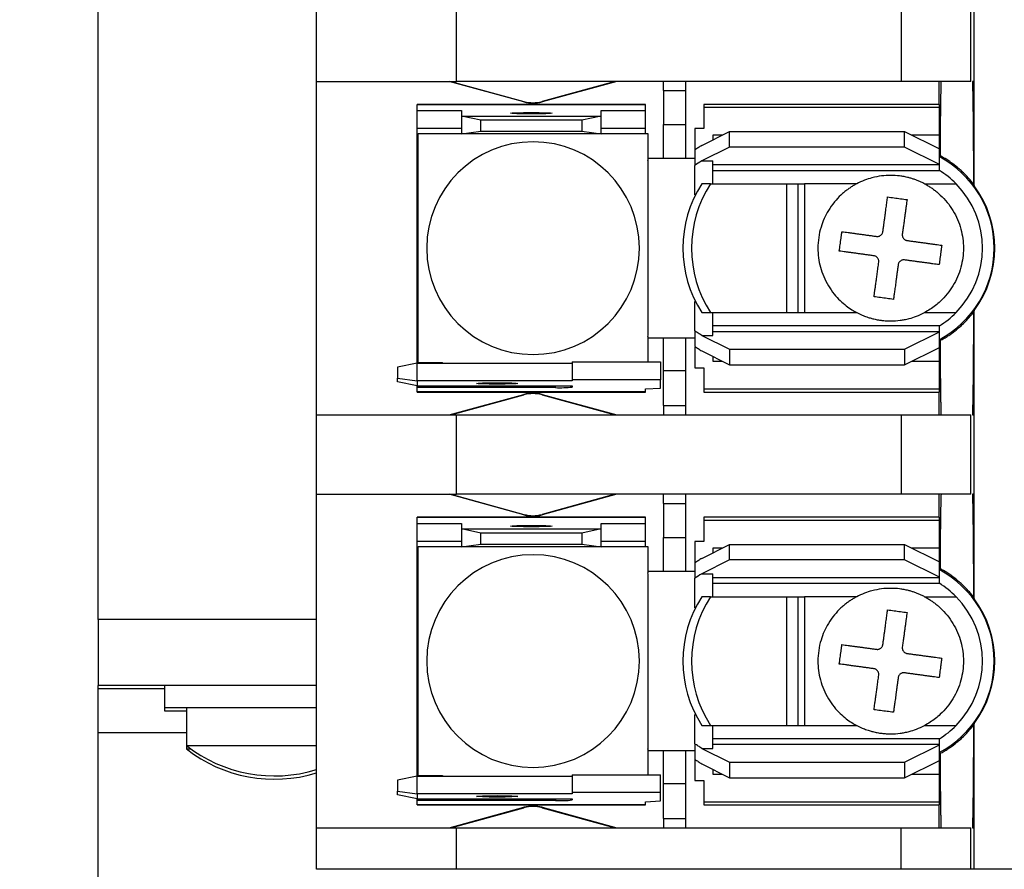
# Model space of a CAD drawing. Header units: millimetres. Extents: x 19 to 819, y 19 to 629.
# Tile 4 of 15: x 163 to 208, y 467 to 506. Entities that reach past the tile are written whole.
import ezdxf

# ---------------------------------------------------------------- set-up
doc = ezdxf.new("R2010")
doc.units = ezdxf.units.MM
doc.header["$LTSCALE"] = 3
doc.linetypes.add('SLD-Solid', pattern=[0])
doc.styles.add('SLDTEXTSTYLE0', font='VERDANA.TTF')
doc.dimstyles.new('SLDDIMSTYLE1', dxfattribs={"dimtxt": 6.474023, "dimasz": 9.906, "dimexe": 0, "dimexo": 0.0625, "dimgap": 1.618506, "dimtad": 0, "dimtih": 1, "dimtoh": 1, "dimrnd": 1e-09, "dimzin": 12, "dimdsep": 46, "dimtxsty": 'SLDTEXTSTYLE0', "dimsah": 1, "dimcen": 0.09, "dimadec": 0, "dimazin": 3, "dimtfac": 1, "dimtofl": 0, "dimtmove": 0, "dimatfit": 3, "dimfxl": 0, "dimfrac": 2, "dimtolj": 1, "dimtzin": 12, "dimarcsym": 0})

# ---------------------------------------------------------------- blocks, each defined once
blk = doc.blocks.new('_D_7')
at = {"color": 7, "linetype": 'SLD-Solid', "lineweight": 0}
for p, q in [((167.297, 533.288), (127.087, 533.288)), ((136.612, 533.288), (136.612, 506.973)), ((126.993, 495.234), (124.819, 495.234)), ((124.819, 495.234), (124.819, 484.945)), ((146.231, 495.234), (148.405, 495.234)), ((148.405, 495.234), (148.405, 484.945)), ((124.819, 484.945), (126.993, 484.945)), ((148.405, 484.945), (146.231, 484.945)), ((136.612, 457.088), (136.612, 483.496)), ((167.297, 457.088), (127.087, 457.088))]:
    blk.add_line(p, q, dxfattribs=at)
at = {"color": 7, "linetype": 'SLD-Solid', "lineweight": 18}
for points in [[(136.612, 533.288), (135.088, 523.382), (138.136, 523.382)], [(136.612, 457.088), (138.136, 466.994), (135.088, 466.994)]]:
    blk.add_solid(points, dxfattribs=at)
at = {"color": 7, "linetype": 'SLD-Solid', "lineweight": 18, "char_height": 6.35, "attachment_point": 1, "style": 'SLDTEXTSTYLE0'}
for s, insert in [('76.2', (126.993, 504.749)), ('3.00', (126.993, 493.01))]:
    blk.add_mtext(s, dxfattribs=dict(at, insert=insert))

msp = doc.modelspace()

# ---------------------------------------------------------------- linework, layer by layer
for p, q in [((166.612, 478.338), (166.612, 512.038)), ((176.512, 502.757), (176.512, 506.358)), ((182.862, 502.757), (182.862, 506.358)), ((203.043, 506.358), (203.043, 502.757)), ((206.218, 502.757), (206.218, 506.358)), ((206.357, 502.757), (206.357, 506.358)), ((176.512, 502.757), (182.862, 502.757)), ((176.512, 487.618), (176.512, 502.757)), ((185.924, 501.823), (182.532, 502.757)), ((182.615, 502.757), (185.929, 501.844)), ((203.043, 502.757), (182.862, 502.757)), ((190.068, 502.757), (186.754, 501.844)), ((190.152, 502.757), (186.76, 501.823)), ((192.26, 502.346), (192.26, 502.757)), ((193.276, 502.346), (193.276, 502.757)), ((206.218, 502.757), (203.043, 502.757)), ((204.769, 501.715), (204.769, 502.757)), ((206.357, 502.757), (206.281, 502.756)), ((206.281, 502.757), (206.281, 502.756)), ((206.357, 498.019), (206.357, 502.757)), ((192.26, 502.346), (193.276, 502.346)), ((192.26, 502.346), (192.26, 500.793)), ((193.276, 500.793), (193.276, 502.346)), ((185.924, 501.823), (185.929, 501.844)), ((186.754, 501.844), (186.76, 501.823)), ((191.447, 501.715), (181.084, 501.715)), ((181.084, 501.715), (181.084, 501.714)), ((181.084, 501.432), (181.084, 501.714)), ((181.084, 501.714), (191.447, 501.714)), ((181.084, 501.432), (183.09, 501.432)), ((181.084, 500.619), (181.084, 501.432)), ((183.09, 501.432), (183.09, 501.186)), ((189.44, 501.432), (191.447, 501.432)), ((189.44, 501.186), (189.44, 501.432)), ((191.447, 501.714), (191.447, 501.715)), ((191.447, 501.432), (191.447, 501.714)), ((191.447, 500.619), (191.447, 501.432)), ((204.782, 501.715), (194.089, 501.715)), ((194.089, 501.715), (194.089, 501.583)), ((194.089, 501.583), (194.089, 500.612)), ((194.089, 501.583), (204.782, 501.583)), ((204.782, 501.583), (204.782, 501.715)), ((204.782, 500.318), (204.782, 501.583)), ((183.09, 501.186), (183.09, 500.374)), ((183.979, 500.998), (183.09, 501.186)), ((183.09, 501.186), (189.44, 501.186)), ((183.979, 500.499), (183.979, 500.998)), ((188.551, 500.998), (183.979, 500.998)), ((189.44, 501.186), (188.551, 500.998)), ((188.551, 500.998), (188.551, 500.499)), ((189.44, 500.374), (189.44, 501.186)), ((183.09, 500.619), (181.084, 500.619)), ((181.084, 499.76), (181.084, 500.619)), ((183.09, 500.374), (183.979, 500.499)), ((183.979, 500.499), (188.551, 500.499)), ((188.551, 500.499), (189.44, 500.374)), ((191.447, 500.619), (189.44, 500.619)), ((191.447, 500.396), (191.447, 500.619)), ((192.26, 500.793), (193.276, 500.793)), ((192.26, 499.252), (192.26, 500.793)), ((193.276, 499.252), (193.276, 500.793)), ((194.089, 500.612), (193.682, 500.612)), ((193.682, 500.612), (193.682, 499.642)), ((193.997, 499.851), (195.257, 500.481)), ((195.257, 499.777), (195.257, 500.481)), ((195.257, 500.481), (203.207, 500.481)), ((203.207, 499.777), (203.207, 500.481)), ((203.207, 500.481), (204.782, 499.693)), ((181.123, 500.396), (183.09, 500.396)), ((181.123, 489.979), (181.123, 500.396)), ((189.44, 500.374), (183.09, 500.374)), ((189.44, 500.396), (191.56, 500.396)), ((191.56, 500.396), (191.56, 499.189)), ((194.932, 500.318), (194.495, 500.318)), ((194.495, 500.318), (194.495, 500.1)), ((204.782, 500.318), (203.532, 500.318)), ((204.782, 499.693), (204.782, 500.318)), ((181.084, 490.616), (181.084, 499.76)), ((193.682, 499.642), (193.682, 498.945)), ((195.257, 499.777), (193.997, 499.147)), ((203.207, 499.777), (195.257, 499.777)), ((204.782, 498.99), (203.207, 499.777)), ((204.782, 498.99), (204.782, 499.693)), ((192.26, 499.252), (191.56, 499.252)), ((191.561, 499.137), (191.56, 499.189)), ((191.561, 491.238), (191.561, 499.137)), ((193.276, 499.252), (192.26, 499.252)), ((193.682, 499.252), (193.276, 499.252)), ((193.997, 499.147), (194.495, 499.147)), ((194.495, 498.109), (194.495, 499.147)), ((193.682, 497.606), (193.682, 498.945)), ((204.782, 498.963), (194.495, 498.963)), ((194.495, 498.718), (204.782, 498.718)), ((204.782, 498.963), (204.782, 498.99)), ((204.782, 498.718), (204.782, 498.963)), ((194.396, 498.109), (194.001, 498.109)), ((194.396, 498.109), (197.846, 498.109)), ((197.846, 498.109), (197.846, 492.267)), ((197.846, 498.109), (198.381, 498.109)), ((198.381, 492.267), (198.381, 498.109)), ((198.381, 498.109), (198.661, 498.109)), ((198.661, 498.109), (198.661, 492.267)), ((201.032, 498.109), (198.661, 498.109)), ((204.112, 498.109), (205.542, 498.109)), ((206.331, 498.095), (206.357, 498.019)), ((193.682, 491.43), (193.682, 492.769)), ((194.001, 492.267), (194.396, 492.267)), ((194.396, 492.267), (197.846, 492.267)), ((194.495, 491.228), (194.495, 492.267)), ((197.846, 492.267), (198.381, 492.267)), ((198.381, 492.267), (198.661, 492.267)), ((198.661, 492.267), (201.032, 492.267)), ((204.112, 492.267), (205.542, 492.267)), ((206.357, 492.356), (206.331, 492.28)), ((206.357, 487.618), (206.357, 492.356)), ((204.782, 491.657), (194.495, 491.657)), ((204.782, 491.412), (204.782, 491.657)), ((191.56, 491.186), (191.561, 491.238)), ((191.56, 491.186), (191.56, 490.032)), ((191.56, 491.124), (192.26, 491.124)), ((192.26, 491.124), (193.276, 491.124)), ((192.26, 489.616), (192.26, 491.124)), ((193.276, 489.616), (193.276, 491.124)), ((193.276, 491.124), (193.682, 491.124)), ((193.682, 491.43), (193.682, 490.733)), ((193.997, 491.228), (195.257, 490.598)), ((193.997, 491.228), (194.495, 491.228)), ((194.495, 491.412), (204.782, 491.412)), ((203.207, 490.598), (204.782, 491.385)), ((204.782, 491.385), (204.782, 491.412)), ((204.782, 490.682), (204.782, 491.385)), ((193.682, 490.701), (193.682, 489.763)), ((203.207, 489.894), (204.782, 490.682)), ((204.782, 490.057), (204.782, 490.682)), ((181.084, 490.616), (181.123, 490.616)), ((181.084, 489.972), (181.084, 490.616)), ((193.997, 490.524), (195.257, 489.894)), ((194.495, 490.275), (194.495, 490.057)), ((195.257, 490.598), (195.257, 489.894)), ((195.257, 490.598), (203.207, 490.598)), ((203.207, 490.598), (203.207, 489.894)), ((181.084, 489.972), (180.195, 489.785)), ((180.195, 489.785), (180.195, 489.286)), ((181.084, 489.16), (181.084, 489.972)), ((181.084, 489.972), (188.12, 489.972)), ((182.227, 489.979), (181.123, 489.979)), ((188.12, 490.032), (192.133, 490.032)), ((188.12, 490.032), (188.12, 489.22)), ((192.133, 490.032), (192.133, 489.22)), ((193.682, 489.763), (194.089, 489.763)), ((194.089, 489.763), (194.089, 488.792)), ((194.495, 490.057), (194.932, 490.057)), ((195.257, 489.894), (203.207, 489.894)), ((203.532, 490.057), (204.782, 490.057)), ((204.782, 488.792), (204.782, 490.057)), ((193.276, 489.616), (192.26, 489.616)), ((192.26, 488.049), (192.26, 489.616)), ((193.276, 488.049), (193.276, 489.616)), ((180.195, 489.286), (181.084, 489.16)), ((180.195, 489.126), (180.195, 489.286)), ((181.084, 488.938), (180.195, 489.126)), ((181.084, 489.16), (181.084, 488.938)), ((188.12, 489.16), (181.084, 489.16)), ((181.084, 488.938), (188.12, 488.938)), ((181.084, 488.859), (181.084, 488.938)), ((181.084, 488.661), (181.084, 488.859)), ((187.358, 488.859), (181.084, 488.859)), ((187.358, 488.859), (187.358, 488.938)), ((192.133, 489.22), (188.12, 489.22)), ((188.12, 489.22), (188.12, 489.16)), ((188.12, 488.938), (188.12, 488.885)), ((192.133, 488.839), (192.133, 489.22)), ((191.447, 488.661), (181.084, 488.661)), ((181.084, 488.66), (181.084, 488.661)), ((181.084, 488.66), (191.447, 488.66)), ((182.532, 487.618), (185.924, 488.552)), ((182.615, 487.618), (185.929, 488.531)), ((185.929, 488.531), (185.924, 488.552)), ((186.76, 488.552), (186.754, 488.531)), ((186.754, 488.531), (190.068, 487.618)), ((186.76, 488.552), (190.152, 487.618)), ((191.447, 488.797), (192.133, 488.839)), ((191.447, 488.661), (191.447, 488.797)), ((191.447, 488.66), (191.447, 488.661)), ((204.782, 488.792), (194.089, 488.792)), ((194.089, 488.792), (194.089, 488.66)), ((194.089, 488.66), (204.782, 488.66)), ((204.769, 487.618), (204.769, 488.66)), ((204.782, 488.66), (204.782, 488.792)), ((192.26, 488.049), (193.276, 488.049)), ((192.26, 488.049), (192.26, 487.618)), ((193.276, 487.618), (193.276, 488.049)), ((176.512, 484.017), (176.512, 487.618)), ((176.512, 487.618), (182.862, 487.618)), ((182.862, 484.017), (182.862, 487.618)), ((182.862, 487.618), (203.043, 487.618)), ((203.043, 487.618), (203.043, 484.017)), ((203.043, 487.618), (206.218, 487.618)), ((206.218, 484.017), (206.218, 487.618)), ((206.281, 487.619), (206.357, 487.618)), ((206.357, 484.017), (206.357, 487.618)), ((176.512, 484.017), (182.862, 484.017)), ((176.512, 468.878), (176.512, 484.017)), ((185.924, 483.083), (182.532, 484.017)), ((182.615, 484.017), (185.929, 483.104)), ((203.043, 484.017), (182.862, 484.017)), ((190.068, 484.017), (186.754, 483.104)), ((190.152, 484.017), (186.76, 483.083)), ((192.26, 483.606), (192.26, 484.017)), ((193.276, 483.606), (193.276, 484.017)), ((206.218, 484.017), (203.043, 484.017)), ((204.769, 482.975), (204.769, 484.017)), ((206.357, 484.017), (206.281, 484.017)), ((206.281, 484.017), (206.281, 484.017)), ((206.357, 479.279), (206.357, 484.017)), ((192.26, 483.606), (193.276, 483.606)), ((192.26, 483.606), (192.26, 482.053)), ((193.276, 482.053), (193.276, 483.606)), ((185.924, 483.083), (185.929, 483.104)), ((186.754, 483.104), (186.76, 483.083)), ((191.447, 482.975), (181.084, 482.975)), ((181.084, 482.975), (181.084, 482.974)), ((181.084, 482.692), (181.084, 482.974)), ((181.084, 482.974), (191.447, 482.974)), ((181.084, 482.692), (183.09, 482.692)), ((181.084, 481.879), (181.084, 482.692)), ((183.09, 482.692), (183.09, 482.446)), ((189.44, 482.446), (189.44, 482.692)), ((189.44, 482.692), (191.447, 482.692)), ((191.447, 482.974), (191.447, 482.975)), ((191.447, 482.692), (191.447, 482.974)), ((191.447, 481.879), (191.447, 482.692)), ((204.782, 482.975), (194.089, 482.975)), ((194.089, 482.975), (194.089, 482.843)), ((194.089, 482.843), (194.089, 481.872)), ((194.089, 482.843), (204.782, 482.843)), ((204.782, 482.843), (204.782, 482.975)), ((204.782, 481.578), (204.782, 482.843)), ((183.09, 482.446), (183.09, 481.634)), ((183.979, 482.258), (183.09, 482.446)), ((183.09, 482.446), (189.44, 482.446)), ((188.551, 482.258), (183.979, 482.258)), ((183.979, 481.759), (183.979, 482.258)), ((189.44, 482.446), (188.551, 482.258)), ((188.551, 482.258), (188.551, 481.759)), ((189.44, 481.634), (189.44, 482.446)), ((183.09, 481.879), (181.084, 481.879)), ((181.084, 481.02), (181.084, 481.879)), ((183.09, 481.634), (183.979, 481.759)), ((183.979, 481.759), (188.551, 481.759)), ((188.551, 481.759), (189.44, 481.634)), ((191.447, 481.879), (189.44, 481.879)), ((191.447, 481.656), (191.447, 481.879)), ((192.26, 482.053), (193.276, 482.053)), ((192.26, 480.512), (192.26, 482.053)), ((193.276, 480.512), (193.276, 482.053)), ((194.089, 481.872), (193.682, 481.872)), ((193.682, 481.872), (193.682, 480.902)), ((193.997, 481.111), (195.257, 481.741)), ((195.257, 481.037), (195.257, 481.741)), ((195.257, 481.741), (203.207, 481.741)), ((203.207, 481.037), (203.207, 481.741)), ((203.207, 481.741), (204.782, 480.953)), ((181.123, 481.656), (183.09, 481.656)), ((181.123, 471.239), (181.123, 481.656)), ((189.44, 481.634), (183.09, 481.634)), ((189.44, 481.656), (191.56, 481.656)), ((191.56, 481.656), (191.56, 480.449)), ((194.932, 481.578), (194.495, 481.578)), ((194.495, 481.578), (194.495, 481.36)), ((204.782, 481.578), (203.532, 481.578)), ((204.782, 480.953), (204.782, 481.578)), ((181.123, 481.02), (181.084, 481.02)), ((181.084, 471.876), (181.084, 481.02)), ((193.682, 480.902), (193.682, 480.205)), ((195.257, 481.037), (193.997, 480.407)), ((203.207, 481.037), (195.257, 481.037)), ((204.782, 480.25), (203.207, 481.037)), ((204.782, 480.25), (204.782, 480.953)), ((192.26, 480.512), (191.56, 480.512)), ((191.561, 480.397), (191.56, 480.449)), ((191.561, 472.498), (191.561, 480.397)), ((193.276, 480.512), (192.26, 480.512)), ((193.682, 480.512), (193.276, 480.512)), ((193.997, 480.407), (194.495, 480.407)), ((194.495, 479.369), (194.495, 480.407)), ((193.682, 478.866), (193.682, 480.205)), ((204.782, 480.223), (194.495, 480.223)), ((194.495, 479.978), (204.782, 479.978)), ((204.782, 480.223), (204.782, 480.25)), ((204.782, 479.978), (204.782, 480.223)), ((194.396, 479.369), (194.001, 479.369)), ((194.396, 479.369), (197.846, 479.369)), ((197.846, 479.369), (197.846, 473.527)), ((197.846, 479.369), (198.381, 479.369)), ((198.381, 473.527), (198.381, 479.369)), ((198.381, 479.369), (198.661, 479.369)), ((198.661, 479.369), (198.661, 473.527)), ((201.032, 479.369), (198.661, 479.369)), ((204.112, 479.369), (205.542, 479.369)), ((206.331, 479.355), (206.357, 479.279)), ((166.612, 478.338), (166.612, 475.338)), ((176.512, 478.338), (166.612, 478.338)), ((176.512, 475.338), (166.612, 475.338)), ((166.612, 475.188), (166.612, 475.338)), ((169.612, 475.188), (166.612, 475.188)), ((166.612, 473.188), (166.612, 475.188)), ((169.612, 475.338), (169.612, 474.338)), ((169.612, 474.338), (169.612, 474.188)), ((169.612, 474.338), (176.512, 474.338)), ((169.612, 474.188), (170.612, 474.188)), ((170.612, 474.338), (170.612, 472.614)), ((193.682, 472.69), (193.682, 474.029)), ((194.001, 473.527), (194.396, 473.527)), ((194.396, 473.527), (197.846, 473.527)), ((194.495, 472.488), (194.495, 473.527)), ((197.846, 473.527), (198.381, 473.527)), ((198.381, 473.527), (198.661, 473.527)), ((198.661, 473.527), (201.032, 473.527)), ((204.112, 473.527), (205.542, 473.527)), ((206.357, 473.616), (206.331, 473.54)), ((206.357, 468.878), (206.357, 473.616)), ((166.612, 445.188), (166.612, 473.188)), ((170.612, 473.188), (166.612, 473.188)), ((204.782, 472.917), (194.495, 472.917)), ((204.782, 472.672), (204.782, 472.917)), ((170.612, 472.614), (170.612, 472.464)), ((170.612, 472.614), (176.512, 472.614)), ((170.612, 472.464), (170.812, 472.464)), ((191.56, 472.446), (191.561, 472.498)), ((191.56, 472.446), (191.56, 471.292)), ((191.56, 472.384), (192.26, 472.384)), ((192.26, 472.384), (193.276, 472.384)), ((192.26, 470.876), (192.26, 472.384)), ((193.276, 470.876), (193.276, 472.384)), ((193.276, 472.384), (193.682, 472.384)), ((193.682, 472.69), (193.682, 471.993)), ((193.997, 472.488), (195.257, 471.858)), ((193.997, 472.488), (194.495, 472.488)), ((194.495, 472.672), (204.782, 472.672)), ((203.207, 471.858), (204.782, 472.645)), ((204.782, 472.645), (204.782, 472.672)), ((204.782, 471.942), (204.782, 472.645)), ((181.084, 471.876), (181.123, 471.876)), ((181.084, 471.232), (181.084, 471.876)), ((193.682, 471.961), (193.682, 471.023)), ((203.207, 471.154), (204.782, 471.942)), ((204.782, 471.317), (204.782, 471.942)), ((193.997, 471.784), (195.257, 471.154)), ((194.495, 471.535), (194.495, 471.317)), ((195.257, 471.858), (203.207, 471.858)), ((195.257, 471.858), (195.257, 471.154)), ((203.207, 471.858), (203.207, 471.154)), ((181.084, 471.232), (180.195, 471.045)), ((180.195, 471.045), (180.195, 470.546)), ((181.084, 470.42), (181.084, 471.232)), ((181.084, 471.232), (188.12, 471.232)), ((182.227, 471.239), (181.123, 471.239)), ((188.12, 471.292), (192.133, 471.292)), ((188.12, 471.292), (188.12, 470.48)), ((192.133, 470.48), (192.133, 471.292)), ((193.682, 471.023), (194.089, 471.023)), ((194.089, 471.023), (194.089, 470.052)), ((194.495, 471.317), (194.932, 471.317)), ((195.257, 471.154), (203.207, 471.154)), ((203.532, 471.317), (204.782, 471.317)), ((204.782, 470.052), (204.782, 471.317)), ((180.195, 470.546), (181.084, 470.42)), ((180.195, 470.386), (180.195, 470.546)), ((193.276, 470.876), (192.26, 470.876)), ((192.26, 469.309), (192.26, 470.876)), ((193.276, 469.309), (193.276, 470.876)), ((181.084, 470.198), (180.195, 470.386)), ((181.084, 470.42), (181.084, 470.198)), ((188.12, 470.42), (181.084, 470.42)), ((181.084, 470.198), (188.12, 470.198)), ((181.084, 470.119), (181.084, 470.198)), ((181.084, 469.921), (181.084, 470.119)), ((187.358, 470.119), (181.084, 470.119)), ((187.358, 470.198), (187.358, 470.119)), ((192.133, 470.48), (188.12, 470.48)), ((188.12, 470.48), (188.12, 470.42)), ((188.12, 470.198), (188.12, 470.145)), ((191.447, 470.057), (192.133, 470.099)), ((192.133, 470.099), (192.133, 470.48)), ((191.447, 469.921), (181.084, 469.921)), ((181.084, 469.921), (181.084, 469.92)), ((181.084, 469.92), (191.447, 469.92)), ((182.532, 468.878), (185.924, 469.812)), ((182.615, 468.878), (185.929, 469.791)), ((185.929, 469.791), (185.924, 469.812)), ((186.76, 469.812), (186.754, 469.791)), ((186.754, 469.791), (190.068, 468.878)), ((186.76, 469.812), (190.152, 468.878)), ((191.447, 469.921), (191.447, 470.057)), ((191.447, 469.92), (191.447, 469.921)), ((204.782, 470.052), (194.089, 470.052)), ((194.089, 470.052), (194.089, 469.92)), ((194.089, 469.92), (204.782, 469.92)), ((204.769, 468.878), (204.769, 469.92)), ((204.782, 469.92), (204.782, 470.052)), ((192.26, 469.309), (193.276, 469.309)), ((192.26, 469.309), (192.26, 468.878)), ((193.276, 468.878), (193.276, 469.309)), ((176.512, 466.999), (176.512, 468.878)), ((176.512, 468.878), (182.862, 468.878)), ((182.862, 466.999), (182.862, 468.878)), ((182.862, 468.878), (203.043, 468.878)), ((203.043, 466.999), (203.043, 468.878)), ((203.043, 468.878), (206.218, 468.878)), ((206.218, 466.999), (206.218, 468.878)), ((206.281, 468.879), (206.281, 468.878)), ((206.281, 468.878), (206.357, 468.878)), ((206.357, 466.999), (206.357, 468.878)), ((182.862, 466.999), (176.512, 466.999)), ((203.043, 466.999), (182.862, 466.999)), ((206.218, 466.999), (203.043, 466.999)), ((206.357, 466.999), (206.218, 466.999)), ((222.867, 466.999), (206.357, 466.999))]:
    msp.add_line(p, q)
at = {"flags": 128}
for points in [[(186.265, 501.28), (185.906, 501.283), (185.601, 501.29), (185.397, 501.3), (185.326, 501.313), (185.397, 501.325), (185.601, 501.336), (185.906, 501.343), (186.265, 501.346)], [(186.265, 501.346), (186.625, 501.343), (186.93, 501.336), (187.134, 501.325), (187.205, 501.313), (187.134, 501.3), (186.93, 501.29), (186.625, 501.283), (186.265, 501.28)], [(184.716, 489.016), (184.356, 489.019), (184.052, 489.026), (183.848, 489.037), (183.776, 489.049), (183.848, 489.062), (184.052, 489.072), (184.356, 489.08), (184.716, 489.082)], [(184.716, 489.082), (185.076, 489.08), (185.381, 489.072), (185.584, 489.062), (185.656, 489.049), (185.584, 489.037), (185.381, 489.026), (185.076, 489.019), (184.716, 489.016)], [(186.265, 482.54), (185.906, 482.543), (185.601, 482.55), (185.397, 482.56), (185.326, 482.573), (185.397, 482.585), (185.601, 482.596), (185.906, 482.603), (186.265, 482.606)], [(186.265, 482.606), (186.625, 482.603), (186.93, 482.596), (187.134, 482.585), (187.205, 482.573), (187.134, 482.56), (186.93, 482.55), (186.625, 482.543), (186.265, 482.54)], [(184.716, 470.276), (184.356, 470.279), (184.052, 470.286), (183.848, 470.297), (183.776, 470.309), (183.848, 470.322), (184.052, 470.332), (184.356, 470.34), (184.716, 470.342)], [(184.716, 470.342), (185.076, 470.34), (185.381, 470.332), (185.584, 470.322), (185.656, 470.309), (185.584, 470.297), (185.381, 470.286), (185.076, 470.279), (184.716, 470.276)]]:
    msp.add_lwpolyline(points, dxfattribs=at)
for centre, radius, start, end in [((186.342, 503.341), 1.575, 254.6031, 285.3969), ((186.342, 503.341), 1.553, 254.6031, 285.3969), ((186.342, 495.188), 4.826, 90, 270), ((186.342, 495.188), 4.826, 270, 90), ((202.572, 495.188), 4.699, 297.8765, 62.1235), ((202.572, 495.188), 4.166, 44.5249, 57.9616), ((198.551, 495.188), 5.407, 147.298, 212.702), ((198.946, 495.188), 5.407, 147.298, 212.702), ((202.572, 495.188), 4.166, 315.4751, 44.5249), ((202.572, 495.188), 4.727, 323.1955, 36.8045), ((202.572, 495.188), 4.166, 302.0384, 315.4751), ((182.392, 491.238), 1.27, 262.5235, 265.1712), ((187.548, 494.337), 5.482, 268.0109, 275.9867), ((186.342, 487.034), 1.575, 90, 105.3969), ((186.342, 487.034), 1.553, 90, 105.3969), ((186.342, 487.034), 1.575, 74.6031, 90), ((186.342, 487.034), 1.553, 74.6031, 90), ((186.342, 484.601), 1.575, 254.6031, 285.3969), ((186.342, 484.601), 1.553, 254.6031, 285.3969), ((186.342, 476.448), 4.826, 90, 270), ((186.342, 476.448), 4.826, 270, 90), ((202.572, 476.448), 4.699, 297.8765, 62.1235), ((202.572, 476.448), 4.166, 44.5249, 57.9616), ((198.551, 476.448), 5.407, 147.298, 212.702), ((198.946, 476.448), 5.407, 147.298, 212.702), ((202.572, 476.448), 4.166, 315.4751, 44.5249), ((202.572, 476.448), 4.727, 323.1955, 36.8045), ((202.572, 476.448), 4.166, 302.0384, 315.4751), ((174.612, 477.738), 6.5, 232.0201, 286.9962), ((174.612, 477.588), 6.5, 232.0201, 286.9962), ((182.392, 472.498), 1.27, 262.5235, 265.1712), ((187.548, 475.597), 5.482, 268.0109, 275.9867), ((186.342, 468.294), 1.575, 90, 105.3969), ((186.342, 468.294), 1.553, 90, 105.3969), ((186.342, 468.294), 1.575, 74.6031, 90), ((186.342, 468.294), 1.553, 74.6031, 90)]:
    msp.add_arc(centre, radius, start, end)
for points, knots in [([(204.828, 499.377), (204.829, 499.455), (204.83, 499.613), (204.831, 499.845), (204.833, 500.075), (204.835, 500.302), (204.836, 500.525), (204.838, 500.744), (204.84, 500.957), (204.842, 501.164), (204.845, 501.364), (204.847, 501.556), (204.85, 501.739), (204.852, 501.912), (204.855, 502.074), (204.858, 502.224), (204.86, 502.361), (204.863, 502.484), (204.867, 502.592), (204.87, 502.685), (204.872, 502.733), (204.873, 502.756)], [0, 0, 0, 0, 0.044766, 0.090407, 0.136921, 0.184309, 0.232571, 0.281707, 0.331717, 0.382601, 0.434358, 0.48699, 0.540496, 0.594875, 0.650128, 0.706256, 0.763257, 0.821132, 0.879881, 0.939503, 1, 1, 1, 1]), ([(206.281, 502.756), (206.282, 502.74), (206.283, 502.706), (206.286, 502.644), (206.288, 502.573), (206.29, 502.491), (206.292, 502.401), (206.295, 502.3), (206.299, 502.097), (206.305, 501.743), (206.312, 501.172), (206.318, 500.504), (206.323, 499.881), (206.326, 499.352), (206.328, 498.948), (206.33, 498.53), (206.331, 498.24), (206.331, 498.095)], [0, 0, 0, 0, 0.035596, 0.07112, 0.106619, 0.14214, 0.177729, 0.213432, 0.249296, 0.376345, 0.503892, 0.629834, 0.756532, 0.817367, 0.878069, 0.938869, 1, 1, 1, 1]), ([(193.997, 499.851), (193.945, 499.815), (193.84, 499.744), (193.735, 499.676), (193.682, 499.642)], [0, 0, 0, 0, 0.499331, 1, 1, 1, 1]), ([(206.331, 498.095), (206.291, 498.147), (206.209, 498.25), (206.08, 498.398), (205.945, 498.54), (205.805, 498.676), (205.623, 498.839), (205.396, 499.019), (205.12, 499.211), (204.925, 499.322), (204.828, 499.377)], [0, 0, 0, 0, 0.09893, 0.197613, 0.296176, 0.394749, 0.493462, 0.664483, 0.833084, 1, 1, 1, 1]), ([(204.112, 498.109), (204.063, 498.134), (203.966, 498.183), (203.819, 498.247), (203.673, 498.302), (203.528, 498.35), (203.364, 498.395), (203.182, 498.435), (202.913, 498.477), (202.571, 498.498), (202.15, 498.472), (201.753, 498.394), (201.374, 498.274), (201.15, 498.165), (201.032, 498.109)], [0, 0, 0, 0, 0.051803, 0.101781, 0.150297, 0.197806, 0.244861, 0.30895, 0.372646, 0.500095, 0.628581, 0.767263, 0.877755, 1, 1, 1, 1]), ([(201.032, 498.109), (200.986, 498.083), (200.89, 498.031), (200.748, 497.942), (200.604, 497.841), (200.459, 497.727), (200.257, 497.549), (200.004, 497.28), (199.669, 496.807), (199.359, 496.109), (199.228, 495.222), (199.349, 494.302), (199.646, 493.604), (199.991, 493.114), (200.268, 492.812), (200.54, 492.578), (200.792, 492.4), (200.957, 492.308), (201.032, 492.267)], [0, 0, 0, 0, 0.0222803, 0.0456975, 0.0702625, 0.0959824, 0.1228611, 0.183209, 0.2503335, 0.3650119, 0.4999997, 0.6204444, 0.7496828, 0.8137771, 0.870822, 0.9208572, 0.9639109, 1, 1, 1, 1]), ([(204.112, 498.109), (204.164, 498.08), (204.266, 498.024), (204.415, 497.93), (204.558, 497.828), (204.696, 497.718), (204.897, 497.54), (205.146, 497.274), (205.408, 496.899), (205.618, 496.492), (205.814, 495.927), (205.914, 495.188), (205.814, 494.449), (205.618, 493.884), (205.409, 493.477), (205.146, 493.102), (204.871, 492.807), (204.607, 492.581), (204.368, 492.41), (204.198, 492.314), (204.112, 492.267)], [0, 0, 0, 0, 0.024593, 0.049098, 0.073585, 0.098125, 0.122785, 0.186376, 0.250181, 0.313767, 0.377576, 0.500012, 0.622447, 0.686038, 0.749843, 0.813429, 0.877238, 0.918163, 0.958975, 1, 1, 1, 1]), ([(202.221, 495.94), (202.229, 495.999), (202.245, 496.115), (202.268, 496.284), (202.29, 496.448), (202.312, 496.605), (202.332, 496.755), (202.352, 496.899), (202.37, 497.035), (202.388, 497.165), (202.404, 497.288), (202.42, 497.404), (202.43, 497.477), (202.435, 497.513)], [0, 0, 0, 0, 0.100543, 0.199146, 0.295814, 0.390552, 0.483364, 0.574254, 0.663226, 0.750284, 0.835431, 0.918669, 1, 1, 1, 1]), ([(202.435, 497.513), (202.483, 497.507), (202.58, 497.493), (202.727, 497.473), (202.875, 497.453), (203.023, 497.433), (203.17, 497.413), (203.267, 497.4), (203.315, 497.394)], [0, 0, 0, 0, 0.166634, 0.333317, 0.500021, 0.666721, 0.83339, 1, 1, 1, 1]), ([(203.315, 497.394), (203.309, 497.349), (203.297, 497.259), (203.277, 497.114), (203.256, 496.96), (203.234, 496.794), (203.21, 496.619), (203.185, 496.433), (203.158, 496.238), (203.131, 496.033), (203.112, 495.892), (203.102, 495.821)], [0, 0, 0, 0, 0.099668, 0.202185, 0.307554, 0.41578, 0.526869, 0.640828, 0.757664, 0.877386, 1, 1, 1, 1]), ([(200.242, 495.055), (200.249, 495.103), (200.262, 495.199), (200.282, 495.344), (200.302, 495.491), (200.322, 495.639), (200.342, 495.788), (200.355, 495.886), (200.362, 495.936)], [0, 0, 0, 0, 0.163609, 0.328093, 0.493699, 0.660695, 0.829365, 1, 1, 1, 1]), ([(200.362, 495.936), (200.408, 495.93), (200.501, 495.917), (200.647, 495.898), (200.797, 495.877), (200.952, 495.856), (201.11, 495.835), (201.271, 495.813), (201.435, 495.791), (201.6, 495.768), (201.767, 495.745), (201.879, 495.73), (201.935, 495.723)], [0, 0, 0, 0, 0.104234, 0.207504, 0.309816, 0.411178, 0.511599, 0.611089, 0.709662, 0.807328, 0.904103, 1, 1, 1, 1]), ([(201.935, 495.723), (201.952, 495.721), (201.986, 495.719), (202.036, 495.728), (202.083, 495.745), (202.11, 495.763), (202.123, 495.772)], [0, 0, 0, 0, 0.258819, 0.515795, 0.758326, 1, 1, 1, 1]), ([(202.123, 495.772), (202.135, 495.783), (202.16, 495.804), (202.189, 495.844), (202.211, 495.89), (202.218, 495.923), (202.221, 495.94)], [0, 0, 0, 0, 0.241663, 0.484493, 0.741216, 1, 1, 1, 1]), ([(203.1, 495.786), (203.1, 495.772), (203.101, 495.745), (203.112, 495.705), (203.128, 495.667), (203.143, 495.644), (203.151, 495.633)], [0, 0, 0, 0, 0.255433, 0.502401, 0.748147, 1, 1, 1, 1]), ([(203.151, 495.633), (203.162, 495.62), (203.183, 495.595), (203.224, 495.566), (203.269, 495.544), (203.303, 495.538), (203.319, 495.535)], [0, 0, 0, 0, 0.241807, 0.484528, 0.741313, 1, 1, 1, 1]), ([(203.319, 495.535), (203.375, 495.527), (203.488, 495.512), (203.654, 495.489), (203.819, 495.467), (203.983, 495.445), (204.144, 495.423), (204.302, 495.401), (204.457, 495.38), (204.607, 495.36), (204.754, 495.34), (204.846, 495.327), (204.892, 495.321)], [0, 0, 0, 0, 0.09594, 0.192747, 0.290438, 0.389024, 0.48852, 0.588936, 0.690283, 0.792571, 0.895808, 1, 1, 1, 1]), ([(204.892, 495.321), (204.886, 495.271), (204.872, 495.171), (204.851, 495.021), (204.831, 494.872), (204.811, 494.726), (204.792, 494.582), (204.779, 494.487), (204.773, 494.44)], [0, 0, 0, 0, 0.1727458, 0.3426934, 0.5101221, 0.6753078, 0.8385168, 1, 1, 1, 1]), ([(201.815, 494.842), (201.76, 494.849), (201.648, 494.865), (201.482, 494.887), (201.317, 494.91), (201.154, 494.932), (200.993, 494.954), (200.834, 494.975), (200.68, 494.996), (200.529, 495.017), (200.382, 495.036), (200.289, 495.049), (200.242, 495.055)], [0, 0, 0, 0, 0.0955652, 0.1920316, 0.2894321, 0.3877991, 0.4871642, 0.5875581, 0.6890106, 0.7915505, 0.8952049, 1, 1, 1, 1]), ([(201.983, 494.744), (201.973, 494.757), (201.951, 494.782), (201.91, 494.811), (201.865, 494.833), (201.832, 494.839), (201.815, 494.842)], [0, 0, 0, 0, 0.252596, 0.496698, 0.742523, 1, 1, 1, 1]), ([(202.033, 494.556), (202.034, 494.573), (202.037, 494.607), (202.028, 494.657), (202.011, 494.703), (201.993, 494.73), (201.983, 494.744)], [0, 0, 0, 0, 0.2578936, 0.5155054, 0.7578275, 1, 1, 1, 1]), ([(201.819, 492.983), (201.825, 493.025), (201.837, 493.113), (201.856, 493.259), (201.879, 493.423), (201.904, 493.608), (201.932, 493.813), (201.963, 494.041), (201.997, 494.29), (202.021, 494.465), (202.033, 494.556)], [0, 0, 0, 0, 0.094581, 0.19784, 0.309786, 0.430423, 0.559757, 0.697791, 0.844535, 1, 1, 1, 1]), ([(202.914, 494.436), (202.906, 494.375), (202.889, 494.256), (202.866, 494.083), (202.844, 493.919), (202.823, 493.765), (202.804, 493.621), (202.785, 493.486), (202.768, 493.361), (202.753, 493.244), (202.738, 493.137), (202.724, 493.038), (202.712, 492.947), (202.704, 492.891), (202.7, 492.863)], [0, 0, 0, 0, 0.1046326, 0.2053833, 0.3022564, 0.3952551, 0.4843821, 0.5696393, 0.6510282, 0.7285501, 0.8022063, 0.8719984, 0.9379286, 1, 1, 1, 1]), ([(203.012, 494.604), (202.999, 494.594), (202.975, 494.573), (202.946, 494.532), (202.924, 494.486), (202.917, 494.453), (202.914, 494.436)], [0, 0, 0, 0, 0.241987, 0.484237, 0.741934, 1, 1, 1, 1]), ([(203.2, 494.654), (203.183, 494.655), (203.15, 494.658), (203.1, 494.65), (203.053, 494.633), (203.026, 494.614), (203.012, 494.604)], [0, 0, 0, 0, 0.257412, 0.503214, 0.747339, 1, 1, 1, 1]), ([(204.773, 494.44), (204.726, 494.446), (204.633, 494.459), (204.486, 494.479), (204.335, 494.5), (204.18, 494.521), (204.022, 494.542), (203.861, 494.564), (203.698, 494.586), (203.533, 494.609), (203.367, 494.631), (203.255, 494.646), (203.2, 494.654)], [0, 0, 0, 0, 0.104749, 0.208367, 0.310881, 0.412318, 0.512707, 0.612078, 0.71046, 0.807886, 0.904389, 1, 1, 1, 1]), ([(202.7, 492.863), (202.652, 492.87), (202.554, 492.883), (202.407, 492.903), (202.26, 492.923), (202.112, 492.943), (201.965, 492.963), (201.868, 492.976), (201.819, 492.983)], [0, 0, 0, 0, 0.167136, 0.333688, 0.499952, 0.666228, 0.832811, 1, 1, 1, 1]), ([(201.032, 492.267), (201.075, 492.245), (201.156, 492.203), (201.273, 492.151), (201.419, 492.092), (201.581, 492.036), (201.775, 491.981), (201.929, 491.948), (202.047, 491.927), (202.114, 491.917), (202.182, 491.908), (202.266, 491.899), (202.402, 491.889), (202.651, 491.881), (202.929, 491.9), (203.21, 491.945), (203.455, 492.002), (203.765, 492.099), (203.989, 492.207), (204.112, 492.267)], [0, 0, 0, 0, 0.0451677, 0.0851038, 0.1198109, 0.1930425, 0.2448205, 0.3087457, 0.3406807, 0.3566415, 0.3725978, 0.4044967, 0.4363801, 0.5000988, 0.6373543, 0.6963627, 0.7672951, 0.8722492, 1, 1, 1, 1]), ([(204.828, 490.998), (204.887, 491.031), (205.004, 491.096), (205.173, 491.203), (205.34, 491.317), (205.501, 491.439), (205.682, 491.588), (205.876, 491.764), (206.056, 491.949), (206.207, 492.122), (206.289, 492.226), (206.331, 492.28)], [0, 0, 0, 0, 0.099975, 0.200459, 0.301612, 0.403595, 0.506562, 0.655073, 0.799745, 0.896986, 1, 1, 1, 1]), ([(206.331, 492.28), (206.331, 492.197), (206.33, 492.031), (206.329, 491.787), (206.328, 491.547), (206.327, 491.312), (206.326, 491.082), (206.325, 490.857), (206.322, 490.443), (206.318, 489.872), (206.312, 489.204), (206.305, 488.632), (206.298, 488.245), (206.293, 487.993), (206.289, 487.836), (206.285, 487.708), (206.282, 487.648), (206.281, 487.619)], [0, 0, 0, 0, 0.0349467, 0.0697671, 0.1045039, 0.1392003, 0.1738995, 0.208645, 0.2434796, 0.3700633, 0.496062, 0.6235929, 0.7506556, 0.8141548, 0.8780993, 0.9394662, 1, 1, 1, 1]), ([(193.997, 491.228), (193.945, 491.263), (193.84, 491.332), (193.735, 491.397), (193.682, 491.43)], [0, 0, 0, 0, 0.499491, 1, 1, 1, 1]), ([(193.682, 490.733), (193.735, 490.699), (193.84, 490.631), (193.945, 490.56), (193.997, 490.524)], [0, 0, 0, 0, 0.500669, 1, 1, 1, 1]), ([(204.873, 487.619), (204.872, 487.636), (204.871, 487.67), (204.869, 487.733), (204.866, 487.804), (204.864, 487.883), (204.862, 487.969), (204.86, 488.062), (204.858, 488.161), (204.856, 488.265), (204.854, 488.375), (204.852, 488.49), (204.851, 488.609), (204.849, 488.731), (204.847, 488.857), (204.846, 488.985), (204.844, 489.116), (204.843, 489.249), (204.841, 489.384), (204.84, 489.519), (204.838, 489.656), (204.837, 489.793), (204.836, 489.93), (204.835, 490.067), (204.834, 490.203), (204.833, 490.339), (204.832, 490.474), (204.831, 490.607), (204.83, 490.739), (204.829, 490.869), (204.829, 490.956), (204.828, 490.998)], [0, 0, 0, 0, 0.044579, 0.088437, 0.131574, 0.173989, 0.215684, 0.256657, 0.296909, 0.33644, 0.37525, 0.413338, 0.450706, 0.487352, 0.523278, 0.558482, 0.592964, 0.626726, 0.659767, 0.692086, 0.723684, 0.754561, 0.784717, 0.814151, 0.842865, 0.870857, 0.898128, 0.924678, 0.950506, 0.975614, 1, 1, 1, 1]), ([(204.828, 480.637), (204.829, 480.715), (204.83, 480.873), (204.831, 481.105), (204.833, 481.335), (204.835, 481.562), (204.836, 481.785), (204.838, 482.004), (204.84, 482.217), (204.842, 482.424), (204.845, 482.624), (204.847, 482.816), (204.85, 482.999), (204.852, 483.172), (204.855, 483.334), (204.858, 483.484), (204.86, 483.621), (204.863, 483.744), (204.867, 483.852), (204.87, 483.945), (204.872, 483.993), (204.873, 484.016)], [0, 0, 0, 0, 0.044766, 0.090407, 0.136921, 0.184309, 0.232571, 0.281707, 0.331717, 0.382601, 0.434358, 0.48699, 0.540496, 0.594875, 0.650128, 0.706256, 0.763257, 0.821132, 0.879881, 0.939503, 1, 1, 1, 1]), ([(206.281, 484.017), (206.282, 484), (206.283, 483.966), (206.286, 483.904), (206.288, 483.832), (206.29, 483.751), (206.292, 483.66), (206.295, 483.56), (206.299, 483.357), (206.305, 483.003), (206.312, 482.432), (206.318, 481.764), (206.323, 481.141), (206.326, 480.612), (206.328, 480.208), (206.33, 479.79), (206.331, 479.5), (206.331, 479.355)], [0, 0, 0, 0, 0.035659, 0.071225, 0.106745, 0.142266, 0.177834, 0.213495, 0.249296, 0.376345, 0.503891, 0.629834, 0.756532, 0.817367, 0.878069, 0.938869, 1, 1, 1, 1]), ([(193.997, 481.111), (193.945, 481.075), (193.84, 481.004), (193.735, 480.936), (193.682, 480.902)], [0, 0, 0, 0, 0.499331, 1, 1, 1, 1]), ([(206.331, 479.355), (206.291, 479.407), (206.209, 479.51), (206.08, 479.658), (205.945, 479.8), (205.805, 479.936), (205.623, 480.099), (205.396, 480.279), (205.12, 480.471), (204.925, 480.582), (204.828, 480.637)], [0, 0, 0, 0, 0.09893, 0.197613, 0.296176, 0.394749, 0.493462, 0.664483, 0.833084, 1, 1, 1, 1]), ([(204.112, 479.369), (204.063, 479.394), (203.966, 479.443), (203.819, 479.507), (203.673, 479.562), (203.528, 479.61), (203.364, 479.655), (203.182, 479.695), (202.913, 479.737), (202.571, 479.758), (202.15, 479.732), (201.753, 479.654), (201.374, 479.534), (201.15, 479.425), (201.032, 479.369)], [0, 0, 0, 0, 0.0518027, 0.1017815, 0.1502974, 0.1978063, 0.2448607, 0.3089496, 0.3726465, 0.5000954, 0.6285807, 0.7672633, 0.8777549, 1, 1, 1, 1]), ([(201.032, 479.369), (200.986, 479.343), (200.89, 479.291), (200.748, 479.202), (200.604, 479.101), (200.459, 478.987), (200.257, 478.809), (200.004, 478.54), (199.669, 478.067), (199.359, 477.369), (199.228, 476.482), (199.349, 475.562), (199.646, 474.864), (199.991, 474.374), (200.268, 474.072), (200.54, 473.838), (200.792, 473.66), (200.957, 473.568), (201.032, 473.527)], [0, 0, 0, 0, 0.02228, 0.045697, 0.070263, 0.095982, 0.122861, 0.183209, 0.250333, 0.365012, 0.5, 0.620444, 0.749683, 0.813777, 0.870822, 0.920857, 0.963911, 1, 1, 1, 1]), ([(204.112, 479.369), (204.164, 479.34), (204.266, 479.284), (204.415, 479.19), (204.558, 479.088), (204.696, 478.978), (204.897, 478.8), (205.146, 478.534), (205.408, 478.159), (205.618, 477.752), (205.814, 477.187), (205.914, 476.448), (205.814, 475.709), (205.618, 475.144), (205.409, 474.737), (205.146, 474.362), (204.871, 474.067), (204.607, 473.841), (204.368, 473.67), (204.198, 473.574), (204.112, 473.527)], [0, 0, 0, 0, 0.024593, 0.049098, 0.073585, 0.098125, 0.122785, 0.186376, 0.250181, 0.313767, 0.377576, 0.500012, 0.622447, 0.686038, 0.749843, 0.813429, 0.877238, 0.918163, 0.958975, 1, 1, 1, 1]), ([(202.221, 477.2), (202.229, 477.259), (202.245, 477.375), (202.268, 477.544), (202.29, 477.708), (202.312, 477.865), (202.332, 478.015), (202.352, 478.159), (202.37, 478.295), (202.388, 478.425), (202.404, 478.548), (202.42, 478.664), (202.43, 478.737), (202.435, 478.773)], [0, 0, 0, 0, 0.100543, 0.199146, 0.295814, 0.390552, 0.483364, 0.574254, 0.663226, 0.750284, 0.835431, 0.918669, 1, 1, 1, 1]), ([(202.435, 478.773), (202.483, 478.767), (202.58, 478.753), (202.727, 478.733), (202.875, 478.713), (203.023, 478.693), (203.17, 478.673), (203.267, 478.66), (203.315, 478.654)], [0, 0, 0, 0, 0.1666338, 0.3333166, 0.5000215, 0.6667215, 0.83339, 1, 1, 1, 1]), ([(203.315, 478.654), (203.309, 478.609), (203.297, 478.519), (203.277, 478.374), (203.256, 478.22), (203.234, 478.054), (203.21, 477.879), (203.185, 477.693), (203.158, 477.498), (203.131, 477.293), (203.112, 477.152), (203.102, 477.081)], [0, 0, 0, 0, 0.099668, 0.202185, 0.307554, 0.41578, 0.526869, 0.640828, 0.757664, 0.877386, 1, 1, 1, 1]), ([(200.242, 476.315), (200.249, 476.363), (200.262, 476.459), (200.282, 476.604), (200.302, 476.751), (200.322, 476.899), (200.342, 477.048), (200.355, 477.146), (200.362, 477.196)], [0, 0, 0, 0, 0.1636087, 0.3280926, 0.4936987, 0.6606953, 0.8293654, 1, 1, 1, 1]), ([(200.362, 477.196), (200.408, 477.19), (200.501, 477.177), (200.647, 477.158), (200.797, 477.137), (200.952, 477.116), (201.11, 477.095), (201.271, 477.073), (201.435, 477.051), (201.6, 477.028), (201.767, 477.005), (201.879, 476.99), (201.935, 476.983)], [0, 0, 0, 0, 0.1042341, 0.2075039, 0.3098158, 0.4111776, 0.5115986, 0.6110895, 0.7096619, 0.8073285, 0.904103, 1, 1, 1, 1]), ([(201.935, 476.983), (201.952, 476.981), (201.986, 476.979), (202.036, 476.988), (202.083, 477.005), (202.11, 477.023), (202.123, 477.032)], [0, 0, 0, 0, 0.258819, 0.515795, 0.758326, 1, 1, 1, 1]), ([(202.123, 477.032), (202.135, 477.043), (202.16, 477.064), (202.189, 477.104), (202.211, 477.15), (202.218, 477.183), (202.221, 477.2)], [0, 0, 0, 0, 0.241663, 0.484493, 0.741216, 1, 1, 1, 1]), ([(203.1, 477.046), (203.1, 477.032), (203.101, 477.005), (203.112, 476.965), (203.128, 476.927), (203.143, 476.904), (203.151, 476.893)], [0, 0, 0, 0, 0.255433, 0.502401, 0.748147, 1, 1, 1, 1]), ([(203.151, 476.893), (203.162, 476.88), (203.183, 476.855), (203.224, 476.826), (203.269, 476.804), (203.303, 476.798), (203.319, 476.795)], [0, 0, 0, 0, 0.241807, 0.484528, 0.741313, 1, 1, 1, 1]), ([(203.319, 476.795), (203.375, 476.787), (203.488, 476.772), (203.654, 476.749), (203.819, 476.727), (203.983, 476.705), (204.144, 476.683), (204.302, 476.661), (204.457, 476.64), (204.607, 476.62), (204.754, 476.6), (204.846, 476.587), (204.892, 476.581)], [0, 0, 0, 0, 0.09594, 0.192747, 0.290438, 0.389024, 0.48852, 0.588936, 0.690283, 0.792571, 0.895808, 1, 1, 1, 1]), ([(204.892, 476.581), (204.886, 476.531), (204.872, 476.431), (204.851, 476.281), (204.831, 476.132), (204.811, 475.986), (204.792, 475.842), (204.779, 475.747), (204.773, 475.7)], [0, 0, 0, 0, 0.172746, 0.342693, 0.510122, 0.675308, 0.838517, 1, 1, 1, 1]), ([(201.815, 476.102), (201.76, 476.109), (201.648, 476.125), (201.482, 476.147), (201.317, 476.17), (201.154, 476.192), (200.993, 476.214), (200.834, 476.235), (200.68, 476.256), (200.529, 476.277), (200.382, 476.296), (200.289, 476.309), (200.242, 476.315)], [0, 0, 0, 0, 0.0955652, 0.1920316, 0.2894321, 0.3877991, 0.4871642, 0.5875581, 0.6890106, 0.7915505, 0.8952049, 1, 1, 1, 1]), ([(201.983, 476.004), (201.973, 476.017), (201.951, 476.042), (201.91, 476.071), (201.865, 476.093), (201.832, 476.099), (201.815, 476.102)], [0, 0, 0, 0, 0.252596, 0.496698, 0.742523, 1, 1, 1, 1]), ([(202.033, 475.816), (202.034, 475.833), (202.037, 475.867), (202.028, 475.917), (202.011, 475.963), (201.993, 475.99), (201.983, 476.004)], [0, 0, 0, 0, 0.257894, 0.515505, 0.757827, 1, 1, 1, 1]), ([(203.2, 475.914), (203.183, 475.915), (203.15, 475.918), (203.1, 475.91), (203.053, 475.893), (203.026, 475.874), (203.012, 475.864)], [0, 0, 0, 0, 0.257412, 0.503214, 0.747339, 1, 1, 1, 1]), ([(204.773, 475.7), (204.726, 475.706), (204.633, 475.719), (204.486, 475.739), (204.335, 475.76), (204.18, 475.781), (204.022, 475.802), (203.861, 475.824), (203.698, 475.846), (203.533, 475.869), (203.367, 475.891), (203.255, 475.906), (203.2, 475.914)], [0, 0, 0, 0, 0.104749, 0.208367, 0.310881, 0.412318, 0.512707, 0.612078, 0.71046, 0.807886, 0.904389, 1, 1, 1, 1]), ([(201.819, 474.243), (201.825, 474.285), (201.837, 474.373), (201.856, 474.519), (201.879, 474.683), (201.904, 474.868), (201.932, 475.073), (201.963, 475.301), (201.997, 475.55), (202.021, 475.725), (202.033, 475.816)], [0, 0, 0, 0, 0.094581, 0.19784, 0.309786, 0.430423, 0.559757, 0.697791, 0.844535, 1, 1, 1, 1]), ([(202.914, 475.696), (202.906, 475.635), (202.889, 475.516), (202.866, 475.343), (202.844, 475.179), (202.823, 475.025), (202.804, 474.881), (202.785, 474.746), (202.768, 474.621), (202.753, 474.504), (202.738, 474.397), (202.724, 474.298), (202.712, 474.207), (202.704, 474.151), (202.7, 474.123)], [0, 0, 0, 0, 0.104633, 0.205383, 0.302256, 0.395255, 0.484382, 0.569639, 0.651028, 0.72855, 0.802206, 0.871998, 0.937929, 1, 1, 1, 1]), ([(203.012, 475.864), (202.999, 475.854), (202.975, 475.833), (202.946, 475.792), (202.924, 475.746), (202.917, 475.713), (202.914, 475.696)], [0, 0, 0, 0, 0.2419865, 0.4842367, 0.7419339, 1, 1, 1, 1]), ([(202.7, 474.123), (202.652, 474.13), (202.554, 474.143), (202.407, 474.163), (202.26, 474.183), (202.112, 474.203), (201.965, 474.223), (201.868, 474.236), (201.819, 474.243)], [0, 0, 0, 0, 0.167136, 0.333688, 0.499952, 0.666228, 0.832811, 1, 1, 1, 1]), ([(201.032, 473.527), (201.075, 473.505), (201.156, 473.463), (201.273, 473.411), (201.419, 473.352), (201.581, 473.296), (201.775, 473.241), (201.929, 473.208), (202.047, 473.187), (202.114, 473.177), (202.182, 473.168), (202.266, 473.159), (202.402, 473.149), (202.651, 473.141), (202.929, 473.16), (203.21, 473.205), (203.455, 473.262), (203.765, 473.359), (203.989, 473.467), (204.112, 473.527)], [0, 0, 0, 0, 0.0451677, 0.0851038, 0.1198109, 0.1930425, 0.2448205, 0.3087457, 0.3406807, 0.3566415, 0.3725978, 0.4044967, 0.4363801, 0.5000988, 0.6373543, 0.6963627, 0.7672951, 0.8722492, 1, 1, 1, 1]), ([(204.828, 472.258), (204.887, 472.291), (205.004, 472.356), (205.173, 472.463), (205.34, 472.577), (205.501, 472.699), (205.682, 472.848), (205.876, 473.024), (206.056, 473.209), (206.207, 473.382), (206.289, 473.486), (206.331, 473.54)], [0, 0, 0, 0, 0.099975, 0.200459, 0.301612, 0.403595, 0.506562, 0.655073, 0.799745, 0.896986, 1, 1, 1, 1]), ([(206.331, 473.54), (206.331, 473.457), (206.33, 473.291), (206.329, 473.047), (206.328, 472.807), (206.327, 472.572), (206.326, 472.342), (206.325, 472.117), (206.322, 471.703), (206.318, 471.132), (206.312, 470.464), (206.305, 469.892), (206.298, 469.506), (206.293, 469.256), (206.289, 469.099), (206.285, 468.97), (206.282, 468.909), (206.281, 468.878)], [0, 0, 0, 0, 0.034946, 0.069766, 0.104502, 0.139198, 0.173897, 0.208642, 0.243476, 0.370058, 0.496055, 0.623584, 0.750645, 0.813261, 0.875526, 0.937689, 1, 1, 1, 1]), ([(193.997, 472.488), (193.945, 472.523), (193.84, 472.592), (193.735, 472.657), (193.682, 472.69)], [0, 0, 0, 0, 0.499491, 1, 1, 1, 1]), ([(193.682, 471.993), (193.735, 471.959), (193.84, 471.891), (193.945, 471.82), (193.997, 471.784)], [0, 0, 0, 0, 0.5006686, 1, 1, 1, 1]), ([(204.873, 468.879), (204.872, 468.896), (204.871, 468.93), (204.869, 468.993), (204.866, 469.064), (204.864, 469.143), (204.862, 469.229), (204.86, 469.322), (204.858, 469.421), (204.856, 469.525), (204.854, 469.635), (204.852, 469.75), (204.851, 469.869), (204.849, 469.991), (204.847, 470.117), (204.846, 470.245), (204.844, 470.376), (204.843, 470.509), (204.841, 470.644), (204.84, 470.779), (204.838, 470.916), (204.837, 471.053), (204.836, 471.19), (204.835, 471.327), (204.834, 471.463), (204.833, 471.599), (204.832, 471.734), (204.831, 471.867), (204.83, 471.999), (204.829, 472.129), (204.829, 472.216), (204.828, 472.258)], [0, 0, 0, 0, 0.044579, 0.0884368, 0.1315735, 0.1739891, 0.2156835, 0.2566568, 0.296909, 0.33644, 0.3752498, 0.4133385, 0.450706, 0.4873524, 0.5232775, 0.5584816, 0.5929644, 0.6267261, 0.6597666, 0.6920859, 0.723684, 0.754561, 0.7847168, 0.8141513, 0.8428647, 0.8708569, 0.8981279, 0.9246777, 0.9505064, 0.9756138, 1, 1, 1, 1])]:
    msp.add_open_spline(points, degree=3, knots=knots)
for points in [[(193.997, 499.147), (193.892, 499.078), (193.787, 499.01), (193.682, 498.945)], [(203.102, 495.821), (203.101, 495.809), (203.1, 495.798), (203.1, 495.786)], [(206.281, 487.619), (206.281, 487.619), (206.281, 487.618), (206.281, 487.618)], [(193.997, 480.407), (193.892, 480.338), (193.787, 480.27), (193.682, 480.205)], [(203.102, 477.081), (203.101, 477.069), (203.1, 477.058), (203.1, 477.046)]]:
    msp.add_open_spline(points, degree=3)

# ---------------------------------------------------------------- dimensions: what is measured, and where the dimension line sits
at = {"color": 7, "linetype": 'SLD-Solid', "lineweight": 18}
dim = msp.add_linear_dim(base=(136.612, 457.088), p1=(171.107, 533.288), p2=(171.107, 457.088), angle=90, dimstyle='SLDDIMSTYLE1', dxfattribs=at)
dim.commit()
dim.dimension.update_dxf_attribs({"geometry": '_D_7', "text_midpoint": (136.612, 495.234), "dimtype": 160})

doc.saveas('drawing.dxf')
